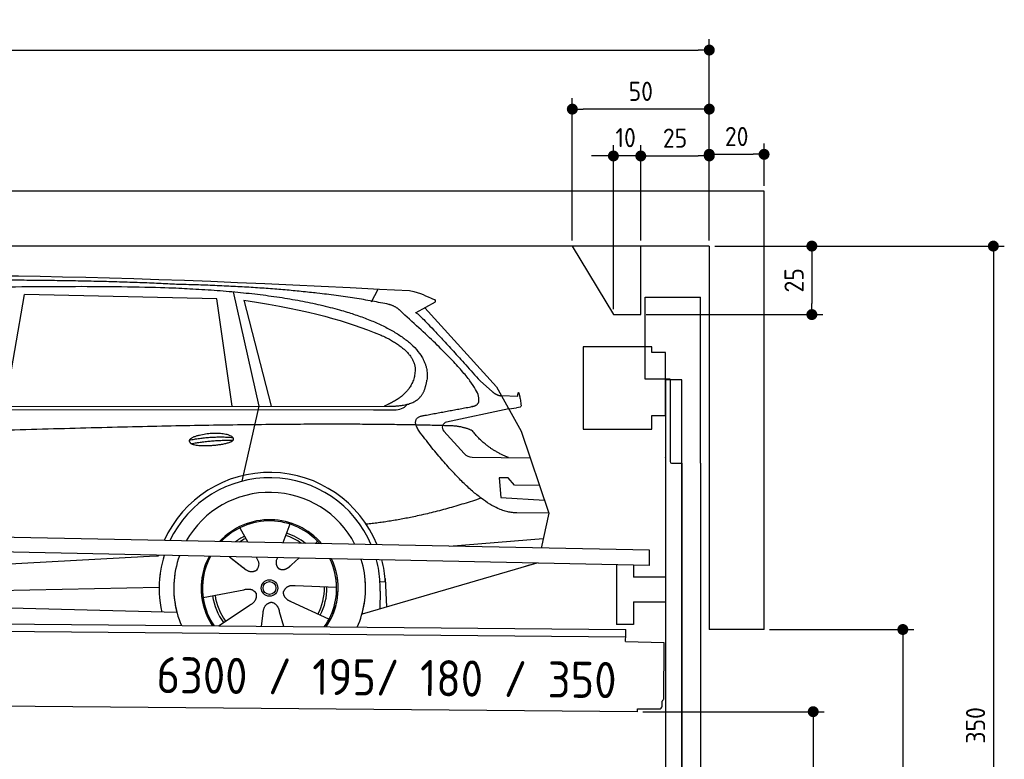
# Model space of a CAD drawing. Header units: millimetres. Extents: x -411 to 6777, y 0 to 6477.
# Tile 6 of 6: x 3183 to 6777, y 3776 to 6477. Entities that reach past the tile are written whole.
import ezdxf

# ---------------------------------------------------------------- set-up
doc = ezdxf.new("R2010")
doc.units = ezdxf.units.MM
doc.layers.add('4', color=3, linetype='Continuous')
for name, color, linetype, lineweight in [('car', 10, 'Continuous', 25), ('Freiraum', 7, 'Continuous', 25), ('Gebäude', 7, 'Continuous', 25), ('Logo', 7, 'Continuous', 25), ('Plattform', 7, 'Continuous', 25), ('Ständer vorne', 7, 'Continuous', 25), ('Tor', 200, 'Continuous', 25)]:
    doc.layers.add(name, color=color, linetype=linetype, lineweight=lineweight)
doc.styles.get("Standard").update_dxf_attribs({"font": 'ISOCP.SHX'})
doc.dimstyles.new('GEN-ISO', dxfattribs={"dimscale": 20, "dimtxt": 3.5, "dimasz": 2, "dimexe": 2, "dimexo": 1, "dimgap": 1.5, "dimtad": 1, "dimdec": 1, "dimlfac": 0.1, "dimdsep": 46, "dimtxsty": 'STANDARD', "dimblk": 'PUNKT', "dimcen": 2, "dimclrd": 256, "dimclre": 256, "dimclrt": 2, "dimadec": 0, "dimazin": 0, "dimtp": 0.1, "dimtm": 0.1, "dimtfac": 0.71, "dimtdec": 1, "dimtmove": 2, "dimatfit": 3, "dimldrblk": 'PUNKT', "dimfxl": 2, "dimtolj": 1, "dimarcsym": 0})

# ---------------------------------------------------------------- blocks, each defined once
blk = doc.blocks.new('PUNKT')
at = {"layer": '4', "color": 0, "linetype": 'ByBlock'}
blk.add_line((-0.5, 0), (-1, 0), dxfattribs=at)
at = {"layer": '4', "color": 0, "linetype": 'ByBlock', "const_width": 0.5}
blk.add_lwpolyline([(-0.25, 0, 1), (0.25, 0, 1)], format="xyb", close=True, dxfattribs=at)
blk = doc.blocks.new('*D144')
at = {"layer": '4', "lineweight": -2, "transparency": 16777216}
for p, q in [((5720, 5650), (6776.9, 5650)), ((6736.9, 5610), (6736.9, 2190)), ((6295.4, 2150), (6776.9, 2150))]:
    blk.add_line(p, q, dxfattribs=at)
at = {"layer": 'Defpoints', "color": 0, "transparency": 16777216}
for p in [(5700, 5650), (6275.4, 2150), (6736.9, 2150)]:
    blk.add_point(p, dxfattribs=at)
at = {"layer": '4', "lineweight": -2, "transparency": 16777216, "xscale": 40, "yscale": 40, "zscale": 40}
for p, rotation in [((6736.9, 5650), 90), ((6736.9, 2150), 270)]:
    blk.add_blockref('PUNKT', p, dxfattribs=dict(at, rotation=rotation))
at = {"layer": '4', "color": 2, "transparency": 16777216, "insert": (6671.9, 3900), "char_height": 70, "attachment_point": 5, "rotation": 90}
blk.add_mtext('350', dxfattribs=at)
blk = doc.blocks.new('*D146')
at = {"layer": '4', "lineweight": -2, "transparency": 16777216}
for p, q in [((5920, 4250), (6446.5, 4250)), ((6406.5, 4210), (6406.5, 2190)), ((6295.4, 2150), (6446.5, 2150))]:
    blk.add_line(p, q, dxfattribs=at)
at = {"layer": 'Defpoints', "color": 0, "transparency": 16777216}
for p in [(5900, 4250), (6275.4, 2150), (6406.5, 2150)]:
    blk.add_point(p, dxfattribs=at)
at = {"layer": '4', "lineweight": -2, "transparency": 16777216, "xscale": 40, "yscale": 40, "zscale": 40}
for p, rotation in [((6406.5, 4250), 90), ((6406.5, 2150), 270)]:
    blk.add_blockref('PUNKT', p, dxfattribs=dict(at, rotation=rotation))
at = {"layer": '4', "color": 2, "transparency": 16777216, "insert": (6341.5, 3200), "char_height": 70, "attachment_point": 5, "rotation": 90}
blk.add_mtext('H2', dxfattribs=at)
blk = doc.blocks.new('*D147')
at = {"layer": '4', "lineweight": -2, "transparency": 16777216}
for p, q in [((200, 5670.9), (200, 6405.8)), ((5700, 5870.9), (5700, 6405.8)), ((240, 6365.8), (5660, 6365.8))]:
    blk.add_line(p, q, dxfattribs=at)
at = {"layer": 'Defpoints', "color": 0, "transparency": 16777216}
for p in [(5700, 6365.8), (5700, 5850.9), (200, 5650.9)]:
    blk.add_point(p, dxfattribs=at)
at = {"layer": '4', "lineweight": -2, "transparency": 16777216, "xscale": 40, "yscale": 40, "zscale": 40, "rotation": 180}
blk.add_blockref('PUNKT', (200, 6365.8), dxfattribs=at)
at = {"layer": '4', "lineweight": -2, "transparency": 16777216, "xscale": 40, "yscale": 40, "zscale": 40}
blk.add_blockref('PUNKT', (5700, 6365.8), dxfattribs=at)
at = {"layer": '4', "color": 2, "transparency": 16777216, "insert": (2950, 6430.8), "char_height": 70, "attachment_point": 5}
blk.add_mtext('550', dxfattribs=at)
blk = doc.blocks.new('*D148')
at = {"layer": '4', "lineweight": -2, "transparency": 16777216}
for p, q in [((5457.5, 3950), (6119.3, 3950)), ((6079.3, 3910), (6079.3, 2190)), ((6099.3, 2150), (6119.3, 2150))]:
    blk.add_line(p, q, dxfattribs=at)
at = {"layer": 'Defpoints', "color": 0, "transparency": 16777216}
for p in [(5437.5, 3950), (6079.3, 2150), (6079.3, 2150)]:
    blk.add_point(p, dxfattribs=at)
at = {"layer": '4', "lineweight": -2, "transparency": 16777216, "xscale": 40, "yscale": 40, "zscale": 40}
for p, rotation in [((6079.3, 3950), 90), ((6079.3, 2150), 270)]:
    blk.add_blockref('PUNKT', p, dxfattribs=dict(at, rotation=rotation))
at = {"layer": '4', "color": 2, "transparency": 16777216, "insert": (6004.7, 3059.2), "char_height": 70, "attachment_point": 5, "rotation": 90}
blk.add_mtext('180', dxfattribs=at)
blk = doc.blocks.new('*D149')
at = {"layer": '4', "lineweight": -2, "transparency": 16777216}
for p, q in [((5450, 5821.3), (5450, 6019.1)), ((5700, 5820.9), (5700, 6019.1)), ((5490, 5979.1), (5660, 5979.1))]:
    blk.add_line(p, q, dxfattribs=at)
at = {"layer": 'Defpoints', "color": 0, "transparency": 16777216}
for p in [(5700, 5979.1), (5450, 5801.3), (5700, 5800.9)]:
    blk.add_point(p, dxfattribs=at)
at = {"layer": '4', "lineweight": -2, "transparency": 16777216, "xscale": 40, "yscale": 40, "zscale": 40, "rotation": 180}
blk.add_blockref('PUNKT', (5450, 5979.1), dxfattribs=at)
at = {"layer": '4', "lineweight": -2, "transparency": 16777216, "xscale": 40, "yscale": 40, "zscale": 40}
blk.add_blockref('PUNKT', (5700, 5979.1), dxfattribs=at)
at = {"layer": '4', "color": 2, "transparency": 16777216, "insert": (5575, 6044.2), "char_height": 70, "attachment_point": 5}
blk.add_mtext('25', dxfattribs=at)
blk = doc.blocks.new('*D150')
at = {"layer": '4', "lineweight": -2, "transparency": 16777216}
for p, q in [((5200, 5670), (5200, 6190.1)), ((5700, 5670), (5700, 6190.1)), ((5660, 6150.1), (5240, 6150.1))]:
    blk.add_line(p, q, dxfattribs=at)
at = {"layer": 'Defpoints', "color": 0, "transparency": 16777216}
for p in [(5200, 6150.1), (5200, 5650), (5700, 5650)]:
    blk.add_point(p, dxfattribs=at)
at = {"layer": '4', "lineweight": -2, "transparency": 16777216, "xscale": 40, "yscale": 40, "zscale": 40, "rotation": 180}
blk.add_blockref('PUNKT', (5200, 6150.1), dxfattribs=at)
at = {"layer": '4', "lineweight": -2, "transparency": 16777216, "xscale": 40, "yscale": 40, "zscale": 40}
blk.add_blockref('PUNKT', (5700, 6150.1), dxfattribs=at)
at = {"layer": '4', "color": 2, "transparency": 16777216, "insert": (5450, 6215.1), "char_height": 70, "attachment_point": 5}
blk.add_mtext('50', dxfattribs=at)
blk = doc.blocks.new('*D151')
at = {"layer": '4', "lineweight": -2, "transparency": 16777216}
for p, q in [((5720, 5650), (6114.4, 5650)), ((6074.4, 5610), (6074.4, 5440)), ((5470, 5400), (6114.4, 5400))]:
    blk.add_line(p, q, dxfattribs=at)
at = {"layer": 'Defpoints', "color": 0, "transparency": 16777216}
for p in [(5700, 5650), (5450, 5400), (6074.4, 5400)]:
    blk.add_point(p, dxfattribs=at)
at = {"layer": '4', "lineweight": -2, "transparency": 16777216, "xscale": 40, "yscale": 40, "zscale": 40}
for p, rotation in [((6074.4, 5650), 90), ((6074.4, 5400), 270)]:
    blk.add_blockref('PUNKT', p, dxfattribs=dict(at, rotation=rotation))
at = {"layer": '4', "color": 2, "transparency": 16777216, "insert": (6009.4, 5525), "char_height": 70, "attachment_point": 5, "rotation": 90}
blk.add_mtext('25', dxfattribs=at)
blk = doc.blocks.new('*D152')
at = {"layer": '4', "lineweight": -2, "transparency": 16777216}
for p, q in [((5350, 5420), (5350, 6019.1)), ((5450, 5670), (5450, 6019.1)), ((5310, 5979.1), (5270, 5979.1)), ((5450, 5979.1), (5350, 5979.1)), ((5490, 5979.1), (5530, 5979.1))]:
    blk.add_line(p, q, dxfattribs=at)
at = {"layer": 'Defpoints', "color": 0, "transparency": 16777216}
for p in [(5350, 5979.1), (5450, 5650), (5350, 5400)]:
    blk.add_point(p, dxfattribs=at)
at = {"layer": '4', "lineweight": -2, "transparency": 16777216, "xscale": 40, "yscale": 40, "zscale": 40}
blk.add_blockref('PUNKT', (5350, 5979.1), dxfattribs=at)
at = {"layer": '4', "lineweight": -2, "transparency": 16777216, "xscale": 40, "yscale": 40, "zscale": 40, "rotation": 180}
blk.add_blockref('PUNKT', (5450, 5979.1), dxfattribs=at)
at = {"layer": '4', "color": 2, "transparency": 16777216, "insert": (5394.7, 6046.1), "char_height": 70, "attachment_point": 5}
blk.add_mtext('10', dxfattribs=at)
blk = doc.blocks.new('Car')
at = {"layer": 'car'}
for p, q in [((3083.2, 5093.1), (3150.2, 5502.9)), ((3851.9, 5493), (3150.2, 5502.9)), ((3912, 5519.5), (4008.7, 5102.1)), ((4417.3, 5486.7), (4441.1, 5534.2)), ((3911.5, 5101.1), (3851.9, 5493)), ((3951.5, 5488.8), (4054.6, 5102.5)), ((4648.8, 5488.1), (4578.8, 5448.9)), ((4612, 5467.5), (4876.4, 5181.6)), ((4816, 5202.7), (4861.7, 5162.8)), ((4876.4, 5181.6), (4967, 5019.4)), ((4894.2, 5149.6), (4954.4, 5147.5)), ((1831.3, 5081), (4483.1, 5106.7)), ((4921.7, 5100.5), (4949.4, 5104.5)), ((1784.4, 5071.7), (4427.6, 5092.7)), ((4008.7, 5102.1), (3950.3, 4827.9)), ((4427.6, 5092.7), (4510.5, 5094.1)), ((4921.7, 5100.5), (4695.3, 5050.6)), ((4684.9, 5017.5), (4760, 4936.3)), ((4967, 5019.4), (5071.3, 4721.8)), ((4789.2, 4923.4), (5000.9, 4922.6)), ((4921.7, 4848.6), (4889, 4848.6)), ((4889, 4848.6), (4895.9, 4777.1)), ((4945.5, 4822.7), (4921.7, 4848.6)), ((5036, 4822.7), (4945.5, 4822.7)), ((4895.9, 4777.1), (5055, 4768.5)), ((5071.3, 4721.8), (4954.4, 4722.2)), ((5071.3, 4721.8), (5044.7, 4593.9)), ((4126.4, 4673), (4101.5, 4604)), ((3944.2, 4657.6), (3973.8, 4605.4)), ((3972.4, 4607.8), (3973.8, 4605.4)), ((4228.5, 4611.2), (4220.8, 4602.8)), ((4708.8, 4597.5), (5051.9, 4628.4)), ((1746.7, 4431.9), (3615.6, 4551.2)), ((3615.6, 4551.2), (3648.1, 4553.2)), ((3907.5, 4551.6), (3959.1, 4511.5)), ((3907.8, 4551.6), (3968.5, 4504.4)), ((4004.8, 4550.5), (4011, 4539.5)), ((4081.9, 4549.6), (4078.2, 4539.2)), ((4160.6, 4548.6), (4133.9, 4524.6)), ((5028.8, 4538.4), (4392.8, 4347)), ((5033.5, 4539.8), (4989.7, 4526.7)), ((4476.7, 4465.2), (4457.4, 4463.9)), ((4475.9, 4477.2), (4482.5, 4374)), ((1766.5, 4380), (3651.9, 4438.6)), ((3812.3, 4401.6), (3960.6, 4431.8)), ((4299.4, 4442.7), (4148.1, 4447.7)), ((4458.2, 4431.4), (4457.1, 4366.4)), ((4272.2, 4326.5), (4134.4, 4389.2)), ((1668, 4381.7), (3717, 4347)), ((3869.5, 4298.9), (3983.9, 4376.5)), ((4107.3, 4299), (4091.9, 4352.5)), ((4026.6, 4299), (4032, 4347.4))]:
    blk.add_line(p, q, dxfattribs=at)
for radius in [30.1, 23.6]:
    blk.add_circle((4054.4, 4438.8), radius, dxfattribs=at)
for centre, radius, start, end in [((4699.6, 5031.1), 20, 102.4358, 222.7473), ((4789.3, 4963.4), 40, 222.7473, 269.7861), ((4054.9, 4438.2), 422.7, 22.5487, 156.2143), ((4054.9, 4438.2), 403.4, 23.7263, 155.0367), ((4054.9, 4438.2), 350, 27.7494, 151.0136), ((4054.9, 4438.2), 250, 41.078, 137.685), ((4054.9, 4438.2), 250, 41.078, 137.685), ((4054.9, 4438.2), 250, 41.078, 137.685), ((4054.4, 4438.8), 245, 41.9641, 136.7989), ((4054.4, 4438.8), 209.6, 51.6404, 73.3995), ((4054.4, 4438.8), 209.6, 116.262, 127.1225), ((4054.4, 4438.8), 200.6, 116.1152, 123.6695), ((4054.4, 4438.8), 200.6, 55.0934, 73.5463), ((4054.4, 4438.8), 245, 41.9641, 44.7348), ((4054.9, 4438.2), 422.7, 164.0109, 164.2126), ((4054.9, 4438.2), 422.7, 164.0109, 164.2126), ((4054.9, 4438.2), 403.4, 163.2593, 179.9464), ((4054.9, 4438.2), 403.4, 163.2593, 179.9464), ((4054.9, 4438.2), 350, 160.7243, 195.1055), ((4054.9, 4438.2), 350, 160.7243, 195.1055), ((4054.9, 4438.2), 250, 152.8016, 213.8648), ((4054.9, 4438.2), 250, 152.8016, 213.4506), ((4054.9, 4438.2), 250, 152.8016, 213.4506), ((4054.4, 4438.8), 245, 152.3519, 188.7348), ((4054.4, 4438.8), 245, 152.3519, 188.7348), ((4054.9, 4438.2), 250, 326.1848, 25.8498), ((4054.9, 4438.2), 250, 326.1848, 25.8498), ((4054.4, 4438.8), 245, 0.9266, 26.2995), ((4054.9, 4438.2), 350, 344.8945, 17.9271), ((4054.9, 4438.2), 350, 344.8945, 17.9271), ((4054.9, 4438.2), 403.4, 3.6504, 15.3921), ((4054.9, 4438.2), 403.4, 3.6504, 15.3921), ((4054.9, 4438.2), 422.7, 3.6504, 14.6404), ((4054.9, 4438.2), 422.7, 3.6504, 14.6404), ((4054.9, 4438.2), 403.4, 173.0827, 193.1146), ((4054.9, 4438.2), 350, 172.1254, 203.4635), ((4054.9, 4438.2), 250, 169.2195, 213.8648), ((4054.4, 4438.8), 245, 169.1336, 214.8006), ((4054.4, 4438.8), 245, 325.2489, 9.5178), ((4054.9, 4438.2), 250, 326.1848, 9.4319), ((4054.9, 4438.2), 350, 336.586, 6.526), ((4054.9, 4438.2), 403.4, 359.0315, 5.5686), ((4054.9, 4438.2), 422.7, 3.6504, 3.7403), ((4054.4, 4438.8), 200.6, 332.1152, 1.5463), ((4054.4, 4438.8), 209.6, 332.262, 1.3995), ((4054.4, 4438.8), 209.6, 188.262, 217.3995), ((4054.4, 4438.8), 200.6, 188.1152, 217.5463)]:
    blk.add_arc(centre, radius, start, end, dxfattribs=at)
for points, degree in [([(2210.1, 5522.9), (2497.2, 5587.1), (3382.3, 5582), (4554.8, 5529.4)], 3), ([(3704.9, 5544.3), (3356.5, 5560.5), (2740.6, 5550.1)], 2), ([(4480.4, 5478.4), (4179.3, 5538.2), (3704.9, 5544.3)], 2), ([(4554.8, 5529.4), (4601.6, 5520.4), (4610.6, 5512.2), (4648, 5496.7)], 3), ([(3951.5, 5488.8), (4206, 5452.2), (4319.5, 5417.6), (4452.8, 5366.1)], 3), ([(4530.1, 5448), (4512, 5469.7), (4480.4, 5478.4)], 2), ([(4648.8, 5488.1), (4650.5, 5489.8), (4651.2, 5492.8), (4650.6, 5495.6), (4648, 5496.7)], 4), ([(4795, 5110), (4884.2, 5138.9), (4530.1, 5448)], 2), ([(4578.8, 5448.9), (4586.6, 5453.3), (4816, 5202.7)], 2), ([(4452.8, 5366.1), (4567.4, 5315.1), (4578.1, 5250.1)], 2), ([(4578.1, 5250.1), (4583.7, 5155.6), (4466.5, 5106.5)], 2), ([(4483.1, 5106.7), (4533.2, 5107.2), (4606.2, 5112.5), (4613.9, 5159.4), (4622.1, 5202.6)], 4), ([(4861.7, 5162.8), (4870, 5155.6), (4883.3, 5148), (4892.3, 5148), (4894.2, 5149.6)], 4), ([(4954.4, 5147.5), (4955.7, 5186.4), (4967, 5112.2)], 2), ([(4510.5, 5094.1), (4529.8, 5094.9), (4544.5, 5104), (4551.7, 5114.3)], 3), ([(4581.7, 5127.2), (4581.8, 5127.3), (4581.8, 5127.3), (4581.9, 5127.3)], 3), ([(4967, 5112.2), (4967.3, 5108.5), (4961.7, 5106.8), (4949.4, 5104.5)], 3), ([(4600.8, 5009.2), (4556.5, 5067.5), (4616.4, 5074.7)], 2), ([(4702.4, 5037), (3825.7, 5057.4), (1393.7, 4922.9)], 2), ([(4790.2, 5019.4), (4752.8, 5037.5), (4702.4, 5037)], 2), ([(4954.4, 4722.2), (4828.8, 4714), (4600.8, 5009.2)], 2), ([(4921.7, 4922.9), (4836, 4958), (4790.2, 5019.4)], 2), ([(3757, 4976.2), (3832.4, 4993.1), (3915.9, 4987.4)], 2), ([(3764.1, 4963.4), (3838.2, 4978), (3916.1, 4977.3)], 2), ([(4822.5, 4773.6), (4597.8, 4696.1), (4405.1, 4674.9)], 2), ([(3959.4, 4511.5), (3982.8, 4489.8), (4006, 4503.4)], 2), ([(3960.6, 4431.8), (3991.3, 4440.8), (4006.1, 4418.4)], 2), ([(4148.1, 4447.7), (4116.3, 4451.4), (4105.5, 4426.8)], 2), ([(4134.4, 4389.2), (4104.3, 4400), (4105.5, 4426.8)], 2), ([(3983.9, 4376.5), (4011.8, 4392.2), (4006.1, 4418.4)], 2), ([(4032, 4347.4), (4033, 4379.4), (4058.9, 4386.5)], 2), ([(4091.9, 4352.5), (4085.6, 4383.8), (4058.9, 4386.5)], 2)]:
    blk.add_open_spline(points, degree=degree, dxfattribs=at)
for points, degree, knots in [([(2379.8, 5510.7), (2406.4, 5513), (2545.8, 5516.1), (3567, 5545.6), (4187.3, 5544.9), (4644.2, 5376.4), (4622.1, 5202.6)], 4, [0.0821318, 0.0821318, 0.0821318, 0.0821318, 0.0821318, 0.258851, 0.508851, 1, 1, 1, 1, 1]), ([(4616.4, 5074.7), (4783, 5107.3), (4785.8, 5107.9), (4794.1, 5109.8), (4795, 5110)], 1, [0.1611508, 0.1611508, 1, 1.0196119, 1.078724, 1.0847856, 1.0847856]), ([(3764.1, 4963.4), (3740.6, 4979.8), (3786, 4995.5), (3868.7, 5015.7), (3961.6, 4982.6), (3899.6, 4958.8), (3790.6, 4951.6), (3769.1, 4960.4), (3764.1, 4963.4)], 5, [0, 0, 0, 0, 0, 0, 0.300106, 0.500106, 0.700106, 1, 1, 1, 1, 1, 1]), ([(4011, 4539.5), (4012.7, 4535.5), (4013.7, 4531.5), (4014, 4527.6), (4014.7, 4519), (4012.1, 4510.9), (4006, 4503.4)], 3, [0.2167758, 0.2167758, 0.2167758, 0.2167758, 0.4600873, 0.4600873, 0.4600873, 1, 1, 1, 1]), ([(4078.2, 4539.2), (4077.6, 4536.1), (4077.4, 4533.1), (4077.5, 4530.1), (4077.9, 4527.3), (4078.7, 4521.6), (4080.7, 4516.2), (4084.3, 4511.7), (4089.3, 4508.8)], 4, [0.3191838, 0.3191838, 0.3191838, 0.3191838, 0.3191838, 0.5438253, 0.5438253, 0.5438253, 0.5438253, 1, 1, 1, 1, 1]), ([(4133.9, 4524.6), (4133.9, 4524.6), (4133.9, 4524.6), (4133.9, 4524.6), (4133.9, 4524.6), (4124.9, 4514.8), (4114.3, 4504.7), (4100.1, 4502.2), (4089.3, 4508.8)], 4, [-0.000003, -0.000003, -0.000003, -0.000003, -0.000003, 0, 0, 0, 0, 1, 1, 1, 1, 1])]:
    blk.add_open_spline(points, degree=degree, knots=knots, dxfattribs=at)
blk = doc.blocks.new('*D158')
at = {"layer": '4', "lineweight": -2, "transparency": 16777216}
for p, q in [((5700, 5670), (5700, 6025.1)), ((5900, 5870), (5900, 6025.1)), ((5740, 5985.1), (5860, 5985.1))]:
    blk.add_line(p, q, dxfattribs=at)
at = {"layer": 'Defpoints', "color": 0, "transparency": 16777216}
for p in [(5900, 5985.1), (5900, 5850), (5700, 5650)]:
    blk.add_point(p, dxfattribs=at)
at = {"layer": '4', "lineweight": -2, "transparency": 16777216, "xscale": 40, "yscale": 40, "zscale": 40, "rotation": 180}
blk.add_blockref('PUNKT', (5700, 5985.1), dxfattribs=at)
at = {"layer": '4', "lineweight": -2, "transparency": 16777216, "xscale": 40, "yscale": 40, "zscale": 40}
blk.add_blockref('PUNKT', (5900, 5985.1), dxfattribs=at)
at = {"layer": '4', "color": 2, "transparency": 16777216, "insert": (5800, 6050.1), "char_height": 70, "attachment_point": 5}
blk.add_mtext('20', dxfattribs=at)
blk = doc.blocks.new('Plattform OG 6200 550')
at = {"layer": 'Plattform'}
for p, q in [((5482.3, 4539.6), (348.5, 4642)), ((5481.2, 4483.6), (347.5, 4591)), ((5481.2, 4483.6), (5482.3, 4539.5)), ((5361.5, 4486.1), (5361.5, 4268.3)), ((5423.5, 4484.7), (5423.5, 4440.8)), ((5539.9, 4440.8), (5423.5, 4440.8)), ((5423.5, 4350.8), (5423.5, 4268.3)), ((5423.5, 4350.8), (5539.9, 4350.8)), ((440.2, 4293.6), (5395, 4250.4)), ((446, 4266.5), (5394.8, 4223.4)), ((5423.5, 4268.3), (5361.5, 4268.3)), ((5394.9, 4230.2), (5395, 4245.2)), ((5395, 4245.2), (5395, 4250.4)), ((5394.7, 4206.2), (5394.9, 4230.2)), ((5394.7, 4206.2), (5534.1, 4203)), ((5534.1, 4203), (5532.3, 3994)), ((5437.5, 3950), (372.6, 3994.2)), ((5437.5, 3950), (5437.5, 3960.8)), ((5437.5, 3960.8), (5517.5, 3960.1)), ((5527.6, 3970.1), (5527.8, 3988.2))]:
    blk.add_line(p, q, dxfattribs=at)
for centre, radius, start, end in [((5526.2, 3994.1), 6.08, 284.5689, 358.9086), ((5517.6, 3970.1), 10, 269.5, 359.5)]:
    blk.add_arc(centre, radius, start, end, dxfattribs=at)
blk = doc.blocks.new('Tor 335 bis 365 Gebäude')
at = {"layer": 'Tor'}
for p, q in [((5465.6, 5164.5), (5465.6, 5463)), ((5465.6, 5463), (5668, 5463)), ((5668, 4857.1), (5668, 5463)), ((5557, 5164.5), (5465.6, 5164.5)), ((5557, 5164.5), (5557, 4863)), ((5562, 4857.1), (5600, 4857.1)), ((5600, 4857.1), (5600, 4857)), ((5668, 4857), (5668, 4857.1)), ((5600, 2137), (5668, 2137))]:
    blk.add_line(p, q, dxfattribs=at)
at = {"layer": 'Tor', "lineweight": 25}
blk.add_line((5600, 4857.1), (5600, 2137), dxfattribs=at)
at = {"layer": 'Tor'}
blk.add_lwpolyline([(5668, 4857.1), (5668, 2137)], dxfattribs=at)
blk.add_arc((5563, 4863), 6, 180, 260.4059, dxfattribs=at)
blk = doc.blocks.new('Ständer vorne ab 340')
at = {"layer": 'Ständer vorne'}
for p, q in [((5240, 5282), (5240, 4982)), ((5490, 5282), (5240, 5282)), ((5490, 5262), (5490, 5282)), ((5540, 5262), (5490, 5262)), ((5540, 5032), (5540, 5262)), ((5540.2, 5162), (5539.8, 5162)), ((5540, 5162), (5540, 2150)), ((5600, 5162), (5540, 5162)), ((5600, 2148.7), (5600, 5162)), ((5490, 4982), (5490, 5032)), ((5490, 5032), (5540, 5032)), ((5240, 4982), (5490, 4982)), ((5540, 4877.4), (5540, 4878.4)), ((5511.2, 2145), (5511.2, 2137)), ((5595.1, 2145), (5511.2, 2145)), ((5511.2, 2137), (5600, 2137)), ((5600, 2137), (5600, 2140))]:
    blk.add_line(p, q, dxfattribs=at)
blk = doc.blocks.new('Gebäude_350_GT195')
at = {"layer": 'Freiraum'}
blk.add_lwpolyline([(5200, 5650), (5350, 5400), (5450, 5400), (5450, 5650)], dxfattribs=at)
at = {"layer": 'Gebäude'}
for p, q in [((5900, 5850), (0, 5850)), ((5900, 4250), (5900, 5850)), ((5700, 5650), (200, 5650)), ((5700, 5650), (5700, 4250)), ((5900, 4250), (5700, 4250))]:
    blk.add_line(p, q, dxfattribs=at)

msp = doc.modelspace()

# ---------------------------------------------------------------- block references
at = {"layer": 'car', "rotation": 359.4752422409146}
msp.add_blockref('Car', (0, 0), dxfattribs=at)
at = {"layer": 'Gebäude'}
msp.add_blockref('Gebäude_350_GT195', (0, 0), dxfattribs=at)
at = {"layer": 'Plattform'}
msp.add_blockref('Plattform OG 6200 550', (0, 0), dxfattribs=at)
at = {"layer": 'Ständer vorne'}
msp.add_blockref('Ständer vorne ab 340', (0, 0), dxfattribs=at)
at = {"layer": 'Tor'}
msp.add_blockref('Tor 335 bis 365 Gebäude', (0, 0), dxfattribs=at)

# ---------------------------------------------------------------- texts
at = {"layer": 'Logo'}
msp.add_text('6300 / 195/ 180 / 350 ', height=132, rotation=359.34891, dxfattribs=at).set_placement((3681.67, 4018.03))

# ---------------------------------------------------------------- dimensions: what is measured, and where the dimension line sits
at = {"layer": '4'}
for base, p1, p2, override, picture, middle in [((5700, 6365.8), (200, 5650.88), (5700, 5850.88), {"dimtdec": 3, "dimtolj": 0}, '*D147', (2950, 6430.8)), ((5200, 6150.12), (5700, 5650), (5200, 5650), {"dimtdec": 3, "dimtolj": 0}, '*D150', (5450, 6215.12)), ((5700, 5979.15), (5449.99, 5801.29), (5700, 5800.88), {"dimtdec": 3, "dimtolj": 0}, '*D149', (5575, 6044.16)), ((5900, 5985.09), (5700, 5650), (5900, 5850), {"dimtol": 0, "dimlim": 0, "dimtp": 0.1, "dimtm": 0.1, "dimtfac": 0.71, "dimtdec": 3, "dimtolj": 0, "dimtzin": 8}, '*D158', (5800, 6050.1))]:
    dim = msp.add_linear_dim(base=base, p1=p1, p2=p2, dimstyle='GEN-ISO', override=override, dxfattribs=at)
    dim.commit()
    dim.dimension.update_dxf_attribs({"geometry": picture, "text_midpoint": middle})
dim = msp.add_linear_dim(base=(5350, 5979.15), p1=(5449.99, 5650), p2=(5350, 5400), dimstyle='GEN-ISO', override={"dimtdec": 3, "dimtolj": 0}, dxfattribs=at)
dim.commit()
dim.dimension.update_dxf_attribs({"geometry": '*D152', "text_midpoint": (5394.75, 6046.13), "dimtype": 160})
for base, p2, override, picture, middle in [((6074.39, 5400), (5450, 5400), {"dimtdec": 3, "dimtolj": 0}, '*D151', (6009.39, 5525)), ((6736.86, 2150), (6275.45, 2150), {"dimdec": 0, "dimtdec": 3, "dimtolj": 0}, '*D144', (6671.86, 3900))]:
    dim = msp.add_linear_dim(base=base, p1=(5700, 5650), p2=p2, angle=90, dimstyle='GEN-ISO', override=override, dxfattribs=at)
    dim.commit()
    dim.dimension.update_dxf_attribs({"geometry": picture, "text_midpoint": middle})
dim = msp.add_linear_dim(base=(6406.55, 2150), p1=(5900, 4250), p2=(6275.45, 2150), angle=90, text='H2', dimstyle='GEN-ISO', override={"dimdec": 0, "dimtdec": 3, "dimtolj": 0}, dxfattribs=at)
dim.commit()
dim.dimension.update_dxf_attribs({"geometry": '*D146', "text_midpoint": (6341.54, 3200)})
dim = msp.add_linear_dim(base=(6079.31, 2150), p1=(5437.5, 3949.97), p2=(6079.31, 2150), angle=90, dimstyle='GEN-ISO', override={"dimtdec": 3, "dimtolj": 0}, dxfattribs=at)
dim.commit()
dim.dimension.update_dxf_attribs({"geometry": '*D148', "text_midpoint": (6004.71, 3059.23), "dimtype": 160})

doc.saveas('drawing.dxf')
